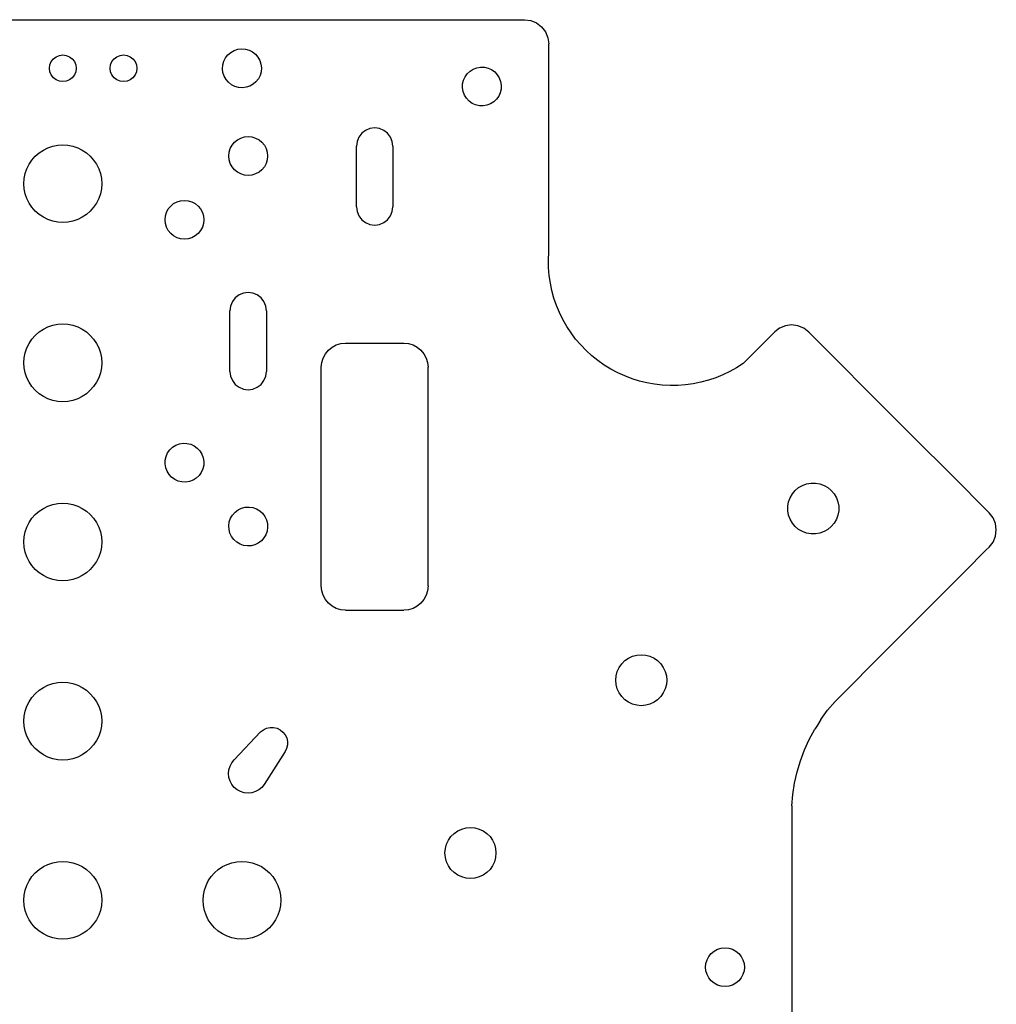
# Model space of a CAD drawing. Header units: metres. Extents: x 140 to 294, y 274 to 478.
# Tile 5 of 5: x 213 to 294, y 397 to 478. Entities that reach past the tile are written whole.
import ezdxf

# ---------------------------------------------------------------- set-up
doc = ezdxf.new("R2010")
doc.units = ezdxf.units.M

msp = doc.modelspace()

# ---------------------------------------------------------------- linework, layer by layer
at = {"layer": 'Layer0'}
for p, q in [((178.855, 478), (254.855, 478)), ((254.855, 478), (255.373, 477.932)), ((255.373, 477.932), (255.855, 477.732)), ((255.855, 477.732), (256.27, 477.414)), ((256.27, 477.414), (256.587, 477)), ((256.587, 477), (256.787, 476.518)), ((256.787, 476.518), (256.855, 476)), ((256.865, 458.865), (256.855, 476)), ((216.305, 474.953), (216.571, 475.063)), ((216.571, 475.063), (216.855, 475.1)), ((216.855, 475.1), (217.14, 475.063)), ((217.14, 475.063), (217.405, 474.953)), ((221.305, 474.953), (221.571, 475.063)), ((221.571, 475.063), (221.855, 475.1)), ((221.855, 475.1), (222.14, 475.063)), ((222.14, 475.063), (222.405, 474.953)), ((230.257, 474.86), (230.451, 475.106)), ((230.451, 475.106), (230.69, 475.31)), ((230.69, 475.31), (230.963, 475.463)), ((230.963, 475.463), (231.262, 475.56)), ((231.262, 475.56), (231.573, 475.597)), ((231.573, 475.597), (231.886, 475.573)), ((231.886, 475.573), (232.188, 475.488)), ((232.188, 475.488), (232.467, 475.345)), ((232.467, 475.345), (232.714, 475.151)), ((232.714, 475.151), (232.917, 474.913)), ((215.755, 474), (215.793, 474.285)), ((215.793, 474.285), (215.903, 474.55)), ((215.903, 474.55), (216.078, 474.778)), ((216.078, 474.778), (216.305, 474.953)), ((217.405, 474.953), (217.633, 474.778)), ((217.633, 474.778), (217.808, 474.55)), ((217.808, 474.55), (217.918, 474.285)), ((217.918, 474.285), (217.955, 474)), ((220.755, 474), (220.793, 474.285)), ((220.793, 474.285), (220.903, 474.55)), ((220.903, 474.55), (221.078, 474.778)), ((221.078, 474.778), (221.305, 474.953)), ((222.405, 474.953), (222.633, 474.778)), ((222.633, 474.778), (222.808, 474.55)), ((222.808, 474.55), (222.918, 474.285)), ((222.918, 474.285), (222.955, 474)), ((230.005, 473.966), (230.03, 474.279)), ((230.03, 474.279), (230.115, 474.58)), ((230.115, 474.58), (230.257, 474.86)), ((232.917, 474.913), (233.071, 474.639)), ((233.071, 474.639), (233.168, 474.341)), ((233.168, 474.341), (233.205, 474.029)), ((215.793, 473.715), (215.755, 474)), ((215.903, 473.45), (215.793, 473.715)), ((216.078, 473.222), (215.903, 473.45)), ((217.808, 473.45), (217.633, 473.222)), ((217.918, 473.715), (217.808, 473.45)), ((217.955, 474), (217.918, 473.715)), ((220.793, 473.715), (220.755, 474)), ((220.903, 473.45), (220.793, 473.715)), ((221.078, 473.222), (220.903, 473.45)), ((222.808, 473.45), (222.633, 473.222)), ((222.918, 473.715), (222.808, 473.45)), ((222.955, 474), (222.918, 473.715)), ((230.042, 473.654), (230.005, 473.966)), ((230.139, 473.356), (230.042, 473.654)), ((233.095, 473.415), (232.953, 473.135)), ((233.18, 473.717), (233.095, 473.415)), ((233.205, 474.029), (233.18, 473.717)), ((249.97, 473.3), (250.152, 473.555)), ((250.152, 473.555), (250.381, 473.769)), ((250.381, 473.769), (250.648, 473.935)), ((250.648, 473.935), (250.941, 474.045)), ((250.941, 474.045), (251.251, 474.097)), ((251.251, 474.097), (251.564, 474.086)), ((251.564, 474.086), (251.87, 474.015)), ((251.87, 474.015), (252.155, 473.886)), ((252.155, 473.886), (252.41, 473.703)), ((252.41, 473.703), (252.625, 473.474)), ((252.625, 473.474), (252.79, 473.208)), ((216.305, 473.047), (216.078, 473.222)), ((216.571, 472.937), (216.305, 473.047)), ((216.855, 472.9), (216.571, 472.937)), ((217.14, 472.937), (216.855, 472.9)), ((217.405, 473.047), (217.14, 472.937)), ((217.633, 473.222), (217.405, 473.047)), ((221.305, 473.047), (221.078, 473.222)), ((221.571, 472.937), (221.305, 473.047)), ((221.855, 472.9), (221.571, 472.937)), ((222.14, 472.937), (221.855, 472.9)), ((222.405, 473.047), (222.14, 472.937)), ((222.633, 473.222), (222.405, 473.047)), ((230.292, 473.082), (230.139, 473.356)), ((230.496, 472.844), (230.292, 473.082)), ((230.743, 472.65), (230.496, 472.844)), ((231.022, 472.507), (230.743, 472.65)), ((232.52, 472.685), (232.246, 472.532)), ((232.758, 472.889), (232.52, 472.685)), ((232.953, 473.135), (232.758, 472.889)), ((249.759, 472.395), (249.769, 472.709)), ((249.769, 472.709), (249.84, 473.014)), ((249.84, 473.014), (249.97, 473.3)), ((252.79, 473.208), (252.901, 472.914)), ((252.901, 472.914), (252.952, 472.605)), ((252.952, 472.605), (252.942, 472.291)), ((231.324, 472.422), (231.022, 472.507)), ((231.637, 472.398), (231.324, 472.422)), ((231.948, 472.435), (231.637, 472.398)), ((232.246, 472.532), (231.948, 472.435)), ((249.81, 472.086), (249.759, 472.395)), ((249.92, 471.792), (249.81, 472.086)), ((250.086, 471.526), (249.92, 471.792)), ((252.871, 471.986), (252.741, 471.7)), ((252.942, 472.291), (252.871, 471.986)), ((250.3, 471.297), (250.086, 471.526)), ((250.555, 471.114), (250.3, 471.297)), ((250.841, 470.985), (250.555, 471.114)), ((251.147, 470.914), (250.841, 470.985)), ((252.063, 471.065), (251.77, 470.955)), ((252.329, 471.231), (252.063, 471.065)), ((252.558, 471.445), (252.329, 471.231)), ((252.741, 471.7), (252.558, 471.445)), ((251.46, 470.903), (251.147, 470.914)), ((251.77, 470.955), (251.46, 470.903)), ((241.47, 468.649), (241.232, 468.339)), ((241.781, 468.888), (241.47, 468.649)), ((242.143, 469.037), (241.781, 468.888)), ((242.531, 469.089), (242.143, 469.037)), ((242.919, 469.037), (242.531, 469.089)), ((243.281, 468.888), (242.919, 469.037)), ((243.591, 468.649), (243.281, 468.888)), ((243.83, 468.339), (243.591, 468.649)), ((230.788, 467.666), (230.987, 467.908)), ((230.987, 467.908), (231.229, 468.107)), ((231.229, 468.107), (231.506, 468.255)), ((231.506, 468.255), (231.806, 468.346)), ((231.806, 468.346), (232.118, 468.377)), ((232.118, 468.377), (232.43, 468.346)), ((232.43, 468.346), (232.73, 468.255)), ((232.73, 468.255), (233.007, 468.107)), ((233.007, 468.107), (233.25, 467.908)), ((233.25, 467.908), (233.448, 467.666)), ((241.082, 467.977), (241.031, 467.589)), ((241.232, 468.339), (241.082, 467.977)), ((243.98, 467.977), (243.83, 468.339)), ((244.031, 467.589), (243.98, 467.977)), ((214.593, 466.763), (214.907, 467.039)), ((214.907, 467.039), (215.255, 467.271)), ((215.255, 467.271), (215.631, 467.456)), ((215.631, 467.456), (216.027, 467.591)), ((216.027, 467.591), (216.438, 467.673)), ((216.438, 467.673), (216.855, 467.7)), ((216.855, 467.7), (217.273, 467.673)), ((217.273, 467.673), (217.684, 467.591)), ((217.684, 467.591), (218.08, 467.456)), ((218.08, 467.456), (218.455, 467.271)), ((218.455, 467.271), (218.803, 467.039)), ((218.803, 467.039), (219.118, 466.763)), ((230.518, 466.777), (230.549, 467.089)), ((230.549, 467.089), (230.64, 467.389)), ((230.64, 467.389), (230.788, 467.666)), ((233.448, 467.666), (233.596, 467.389)), ((233.596, 467.389), (233.687, 467.089)), ((233.687, 467.089), (233.718, 466.777)), ((241.031, 462.589), (241.031, 467.589)), ((244.031, 467.589), (244.031, 462.589)), ((214.084, 466.1), (214.317, 466.448)), ((214.317, 466.448), (214.593, 466.763)), ((219.118, 466.763), (219.394, 466.448)), ((219.394, 466.448), (219.627, 466.1)), ((230.549, 466.465), (230.518, 466.777)), ((230.64, 466.164), (230.549, 466.465)), ((230.788, 465.888), (230.64, 466.164)), ((233.596, 466.164), (233.448, 465.888)), ((233.687, 466.465), (233.596, 466.164)), ((233.718, 466.777), (233.687, 466.465)), ((213.683, 464.918), (213.764, 465.328)), ((213.764, 465.328), (213.899, 465.725)), ((213.899, 465.725), (214.084, 466.1)), ((219.627, 466.1), (219.812, 465.725)), ((219.812, 465.725), (219.946, 465.328)), ((219.946, 465.328), (220.028, 464.918)), ((230.987, 465.645), (230.788, 465.888)), ((231.229, 465.446), (230.987, 465.645)), ((231.506, 465.298), (231.229, 465.446)), ((231.806, 465.207), (231.506, 465.298)), ((232.73, 465.298), (232.43, 465.207)), ((233.007, 465.446), (232.73, 465.298)), ((233.25, 465.645), (233.007, 465.446)), ((233.448, 465.888), (233.25, 465.645)), ((213.655, 464.5), (213.683, 464.918)), ((213.683, 464.082), (213.655, 464.5)), ((220.028, 464.918), (220.055, 464.5)), ((220.055, 464.5), (220.028, 464.082)), ((232.118, 465.177), (231.806, 465.207)), ((232.43, 465.207), (232.118, 465.177)), ((213.764, 463.672), (213.683, 464.082)), ((213.899, 463.275), (213.764, 463.672)), ((219.946, 463.672), (219.812, 463.275)), ((220.028, 464.082), (219.946, 463.672)), ((214.084, 462.9), (213.899, 463.275)), ((214.317, 462.552), (214.084, 462.9)), ((219.627, 462.9), (219.394, 462.552)), ((219.812, 463.275), (219.627, 462.9)), ((225.979, 462.857), (226.256, 463.005)), ((226.256, 463.005), (226.556, 463.096)), ((226.556, 463.096), (226.868, 463.127)), ((226.868, 463.127), (227.18, 463.096)), ((227.18, 463.096), (227.48, 463.005)), ((227.48, 463.005), (227.757, 462.857)), ((214.593, 462.237), (214.317, 462.552)), ((214.907, 461.961), (214.593, 462.237)), ((219.118, 462.237), (218.803, 461.961)), ((219.394, 462.552), (219.118, 462.237)), ((225.299, 461.839), (225.39, 462.139)), ((225.39, 462.139), (225.538, 462.416)), ((225.538, 462.416), (225.737, 462.658)), ((225.737, 462.658), (225.979, 462.857)), ((227.757, 462.857), (228, 462.658)), ((228, 462.658), (228.198, 462.416)), ((228.198, 462.416), (228.346, 462.139)), ((228.346, 462.139), (228.437, 461.839)), ((241.031, 462.589), (241.082, 462.2)), ((241.082, 462.2), (241.232, 461.839)), ((243.83, 461.839), (243.98, 462.2)), ((243.98, 462.2), (244.031, 462.589)), ((215.255, 461.729), (214.907, 461.961)), ((215.631, 461.544), (215.255, 461.729)), ((216.027, 461.409), (215.631, 461.544)), ((216.438, 461.327), (216.027, 461.409)), ((216.855, 461.3), (216.438, 461.327)), ((217.273, 461.327), (216.855, 461.3)), ((217.684, 461.409), (217.273, 461.327)), ((218.08, 461.544), (217.684, 461.409)), ((218.455, 461.729), (218.08, 461.544)), ((218.803, 461.961), (218.455, 461.729)), ((225.268, 461.527), (225.299, 461.839)), ((225.299, 461.215), (225.268, 461.527)), ((228.437, 461.839), (228.468, 461.527)), ((228.468, 461.527), (228.437, 461.215)), ((241.232, 461.839), (241.47, 461.528)), ((241.47, 461.528), (241.781, 461.29)), ((241.781, 461.29), (242.143, 461.14)), ((242.919, 461.14), (243.281, 461.29)), ((243.281, 461.29), (243.591, 461.528)), ((243.591, 461.528), (243.83, 461.839)), ((225.39, 460.914), (225.299, 461.215)), ((225.538, 460.638), (225.39, 460.914)), ((225.737, 460.395), (225.538, 460.638)), ((228.198, 460.638), (228, 460.395)), ((228.346, 460.914), (228.198, 460.638)), ((228.437, 461.215), (228.346, 460.914)), ((242.143, 461.14), (242.531, 461.089)), ((242.531, 461.089), (242.919, 461.14)), ((225.979, 460.196), (225.737, 460.395)), ((226.256, 460.048), (225.979, 460.196)), ((226.556, 459.957), (226.256, 460.048)), ((226.868, 459.927), (226.556, 459.957)), ((227.18, 459.957), (226.868, 459.927)), ((227.48, 460.048), (227.18, 459.957)), ((227.757, 460.196), (227.48, 460.048)), ((228, 460.395), (227.757, 460.196)), ((256.836, 458.226), (256.865, 458.865)), ((256.848, 457.588), (256.836, 458.226)), ((256.9, 456.951), (256.848, 457.588)), ((256.991, 456.318), (256.9, 456.951)), ((257.122, 455.693), (256.991, 456.318)), ((257.291, 455.077), (257.122, 455.693)), ((230.819, 454.789), (230.669, 454.428)), ((231.057, 455.1), (230.819, 454.789)), ((231.368, 455.338), (231.057, 455.1)), ((231.73, 455.488), (231.368, 455.338)), ((232.118, 455.539), (231.73, 455.488)), ((232.506, 455.488), (232.118, 455.539)), ((232.868, 455.338), (232.506, 455.488)), ((233.179, 455.1), (232.868, 455.338)), ((233.417, 454.789), (233.179, 455.1)), ((233.567, 454.428), (233.417, 454.789)), ((257.499, 454.473), (257.291, 455.077)), ((230.669, 454.428), (230.618, 454.039)), ((230.618, 449.039), (230.618, 454.039)), ((233.618, 454.039), (233.567, 454.428)), ((233.618, 454.039), (233.618, 449.039)), ((257.744, 453.883), (257.499, 454.473)), ((258.025, 453.309), (257.744, 453.883)), ((258.342, 452.754), (258.025, 453.309)), ((214.907, 452.289), (215.255, 452.521)), ((215.255, 452.521), (215.631, 452.706)), ((215.631, 452.706), (216.027, 452.841)), ((216.027, 452.841), (216.438, 452.923)), ((216.438, 452.923), (216.855, 452.95)), ((216.855, 452.95), (217.273, 452.923)), ((217.273, 452.923), (217.684, 452.841)), ((217.684, 452.841), (218.08, 452.706)), ((218.08, 452.706), (218.455, 452.521)), ((218.455, 452.521), (218.803, 452.289)), ((258.693, 452.221), (258.342, 452.754)), ((275.857, 452.597), (275.465, 452.297)), ((276.339, 452.797), (275.857, 452.597)), ((276.857, 452.865), (276.339, 452.797)), ((277.375, 452.796), (276.857, 452.865)), ((277.857, 452.596), (277.375, 452.796)), ((278.271, 452.278), (277.857, 452.596)), ((214.084, 451.35), (214.317, 451.698)), ((214.317, 451.698), (214.593, 452.013)), ((214.593, 452.013), (214.907, 452.289)), ((218.803, 452.289), (219.118, 452.013)), ((219.118, 452.013), (219.394, 451.698)), ((219.394, 451.698), (219.627, 451.35)), ((259.076, 451.71), (258.693, 452.221)), ((259.491, 451.224), (259.076, 451.71)), ((275.465, 452.297), (272.866, 449.692)), ((285.557, 444.981), (278.271, 452.278)), ((213.764, 450.578), (213.899, 450.975)), ((213.899, 450.975), (214.084, 451.35)), ((219.627, 451.35), (219.812, 450.975)), ((219.812, 450.975), (219.946, 450.578)), ((238.472, 450.493), (238.721, 450.796)), ((238.721, 450.796), (239.024, 451.044)), ((239.024, 451.044), (239.37, 451.229)), ((239.37, 451.229), (239.745, 451.343)), ((239.745, 451.343), (240.135, 451.381)), ((240.135, 451.381), (244.926, 451.381)), ((244.926, 451.381), (245.316, 451.343)), ((245.316, 451.343), (245.691, 451.229)), ((245.691, 451.229), (246.037, 451.044)), ((246.037, 451.044), (246.34, 450.796)), ((246.34, 450.796), (246.589, 450.493)), ((259.935, 450.764), (259.491, 451.224)), ((260.407, 450.334), (259.935, 450.764)), ((213.655, 449.75), (213.683, 450.168)), ((213.683, 450.168), (213.764, 450.578)), ((219.946, 450.578), (220.028, 450.168)), ((220.028, 450.168), (220.055, 449.75)), ((238.174, 449.772), (238.288, 450.147)), ((238.288, 450.147), (238.472, 450.493)), ((246.589, 450.493), (246.774, 450.147)), ((246.774, 450.147), (246.888, 449.772)), ((260.905, 449.934), (260.407, 450.334)), ((261.427, 449.565), (260.905, 449.934)), ((213.683, 449.332), (213.655, 449.75)), ((213.764, 448.922), (213.683, 449.332)), ((220.028, 449.332), (219.946, 448.922)), ((220.055, 449.75), (220.028, 449.332)), ((238.135, 449.381), (238.174, 449.772)), ((238.135, 444.421), (238.135, 449.381)), ((246.888, 449.772), (246.926, 449.381)), ((246.926, 444.421), (246.926, 449.381)), ((261.972, 449.231), (261.427, 449.565)), ((262.535, 448.93), (261.972, 449.231)), ((272.329, 449.345), (271.772, 449.032)), ((272.866, 449.692), (272.329, 449.345)), ((213.899, 448.525), (213.764, 448.922)), ((214.084, 448.15), (213.899, 448.525)), ((219.812, 448.525), (219.627, 448.15)), ((219.946, 448.922), (219.812, 448.525)), ((230.618, 449.039), (230.669, 448.651)), ((230.669, 448.651), (230.819, 448.289)), ((230.819, 448.289), (231.057, 447.979)), ((233.179, 447.979), (233.417, 448.289)), ((233.417, 448.289), (233.567, 448.651)), ((233.567, 448.651), (233.618, 449.039)), ((263.117, 448.666), (262.535, 448.93)), ((263.714, 448.438), (263.117, 448.666)), ((264.324, 448.249), (263.714, 448.438)), ((269.999, 448.311), (269.382, 448.146)), ((270.605, 448.515), (269.999, 448.311)), ((271.196, 448.755), (270.605, 448.515)), ((271.772, 449.032), (271.196, 448.755)), ((214.317, 447.802), (214.084, 448.15)), ((214.593, 447.487), (214.317, 447.802)), ((214.907, 447.211), (214.593, 447.487)), ((219.118, 447.487), (218.803, 447.211)), ((219.394, 447.802), (219.118, 447.487)), ((219.627, 448.15), (219.394, 447.802)), ((231.057, 447.979), (231.368, 447.74)), ((231.368, 447.74), (231.73, 447.59)), ((231.73, 447.59), (232.118, 447.539)), ((232.118, 447.539), (232.506, 447.59)), ((232.506, 447.59), (232.868, 447.74)), ((232.868, 447.74), (233.179, 447.979)), ((264.945, 448.097), (264.324, 448.249)), ((265.574, 447.985), (264.945, 448.097)), ((266.208, 447.912), (265.574, 447.985)), ((266.847, 447.879), (266.208, 447.912)), ((267.485, 447.887), (266.847, 447.879)), ((268.122, 447.933), (267.485, 447.887)), ((268.755, 448.02), (268.122, 447.933)), ((269.382, 448.146), (268.755, 448.02)), ((215.255, 446.979), (214.907, 447.211)), ((215.631, 446.794), (215.255, 446.979)), ((216.027, 446.659), (215.631, 446.794)), ((216.438, 446.577), (216.027, 446.659)), ((217.684, 446.659), (217.273, 446.577)), ((218.08, 446.794), (217.684, 446.659)), ((218.455, 446.979), (218.08, 446.794)), ((218.803, 447.211), (218.455, 446.979)), ((216.855, 446.55), (216.438, 446.577)), ((217.273, 446.577), (216.855, 446.55)), ((238.135, 438.024), (238.135, 444.421)), ((246.926, 438.024), (246.926, 444.421)), ((286.981, 443.555), (285.557, 444.981)), ((286.981, 443.555), (289.984, 440.543)), ((225.665, 442.582), (225.894, 442.796)), ((225.894, 442.796), (226.16, 442.962)), ((226.16, 442.962), (226.454, 443.072)), ((226.454, 443.072), (226.764, 443.123)), ((226.764, 443.123), (227.077, 443.113)), ((227.077, 443.113), (227.382, 443.042)), ((227.382, 443.042), (227.668, 442.912)), ((227.668, 442.912), (227.923, 442.73)), ((227.923, 442.73), (228.138, 442.501)), ((225.282, 441.735), (225.353, 442.041)), ((225.353, 442.041), (225.483, 442.327)), ((225.483, 442.327), (225.665, 442.582)), ((228.138, 442.501), (228.303, 442.234)), ((228.303, 442.234), (228.414, 441.941)), ((228.414, 441.941), (228.465, 441.631)), ((225.272, 441.422), (225.282, 441.735)), ((225.323, 441.113), (225.272, 441.422)), ((225.433, 440.819), (225.323, 441.113)), ((228.383, 441.012), (228.254, 440.727)), ((228.454, 441.318), (228.383, 441.012)), ((228.465, 441.631), (228.454, 441.318)), ((225.599, 440.553), (225.433, 440.819)), ((225.813, 440.324), (225.599, 440.553)), ((226.068, 440.141), (225.813, 440.324)), ((227.842, 440.257), (227.576, 440.092)), ((228.071, 440.472), (227.842, 440.257)), ((228.254, 440.727), (228.071, 440.472)), ((289.984, 440.543), (293.121, 437.407)), ((226.354, 440.012), (226.068, 440.141)), ((226.659, 439.94), (226.354, 440.012)), ((226.973, 439.93), (226.659, 439.94)), ((227.282, 439.981), (226.973, 439.93)), ((227.576, 440.092), (227.282, 439.981)), ((277.152, 439.242), (277.432, 439.477)), ((277.432, 439.477), (277.749, 439.66)), ((277.749, 439.66), (278.093, 439.785)), ((278.093, 439.785), (278.454, 439.849)), ((278.454, 439.849), (278.82, 439.849)), ((278.82, 439.849), (279.181, 439.785)), ((279.181, 439.785), (279.524, 439.66)), ((279.524, 439.66), (279.841, 439.477)), ((279.841, 439.477), (280.116, 439.236)), ((276.608, 438.301), (276.734, 438.645)), ((276.734, 438.645), (276.917, 438.962)), ((276.917, 438.962), (277.152, 439.242)), ((280.116, 439.236), (280.357, 438.961)), ((280.357, 438.961), (280.54, 438.644)), ((280.54, 438.644), (280.665, 438.3)), ((214.907, 437.539), (215.255, 437.771)), ((215.255, 437.771), (215.631, 437.956)), ((215.631, 437.956), (216.027, 438.091)), ((216.027, 438.091), (216.438, 438.173)), ((216.438, 438.173), (216.855, 438.2)), ((216.855, 438.2), (217.273, 438.173)), ((217.273, 438.173), (217.684, 438.091)), ((217.684, 438.091), (218.08, 437.956)), ((218.08, 437.956), (218.455, 437.771)), ((218.455, 437.771), (218.803, 437.539)), ((231.285, 437.643), (231.568, 437.779)), ((231.568, 437.779), (231.872, 437.858)), ((231.872, 437.858), (232.185, 437.875)), ((232.185, 437.875), (232.495, 437.832)), ((232.495, 437.832), (232.791, 437.728)), ((238.135, 431.381), (238.135, 438.024)), ((246.926, 431.381), (246.926, 438.024)), ((276.545, 437.94), (276.608, 438.301)), ((276.545, 437.574), (276.545, 437.94)), ((280.665, 438.3), (280.729, 437.939)), ((280.729, 437.939), (280.729, 437.573)), ((214.084, 436.6), (214.317, 436.948)), ((214.317, 436.948), (214.593, 437.263)), ((214.593, 437.263), (214.907, 437.539)), ((218.803, 437.539), (219.118, 437.263)), ((219.118, 437.263), (219.394, 436.948)), ((219.394, 436.948), (219.627, 436.6)), ((230.563, 436.654), (230.667, 436.95)), ((230.667, 436.95), (230.826, 437.22)), ((230.826, 437.22), (231.035, 437.454)), ((231.035, 437.454), (231.285, 437.643)), ((232.791, 437.728), (233.062, 437.569)), ((233.062, 437.569), (233.296, 437.36)), ((233.296, 437.36), (233.484, 437.109)), ((233.484, 437.109), (233.621, 436.827)), ((276.608, 437.214), (276.545, 437.574)), ((276.733, 436.87), (276.608, 437.214)), ((280.665, 437.213), (280.54, 436.869)), ((280.729, 437.573), (280.665, 437.213)), ((293.438, 436.993), (293.121, 437.407)), ((293.638, 436.51), (293.438, 436.993)), ((213.764, 435.828), (213.899, 436.225)), ((213.899, 436.225), (214.084, 436.6)), ((219.627, 436.6), (219.812, 436.225)), ((219.812, 436.225), (219.946, 435.828)), ((230.52, 436.343), (230.563, 436.654)), ((230.537, 436.03), (230.52, 436.343)), ((233.621, 436.827), (233.699, 436.523)), ((233.717, 436.21), (233.673, 435.899)), ((233.699, 436.523), (233.717, 436.21)), ((276.916, 436.553), (276.733, 436.87)), ((277.151, 436.272), (276.916, 436.553)), ((277.432, 436.037), (277.151, 436.272)), ((280.121, 436.272), (279.841, 436.036)), ((280.357, 436.552), (280.121, 436.272)), ((280.54, 436.869), (280.357, 436.552)), ((293.705, 435.993), (293.638, 436.51)), ((213.655, 435), (213.683, 435.418)), ((213.683, 435.418), (213.764, 435.828)), ((219.946, 435.828), (220.028, 435.418)), ((220.028, 435.418), (220.055, 435)), ((230.616, 435.726), (230.537, 436.03)), ((230.752, 435.444), (230.616, 435.726)), ((230.941, 435.193), (230.752, 435.444)), ((233.41, 435.333), (233.201, 435.099)), ((233.57, 435.603), (233.41, 435.333)), ((233.673, 435.899), (233.57, 435.603)), ((277.749, 435.854), (277.432, 436.037)), ((278.093, 435.729), (277.749, 435.854)), ((278.453, 435.665), (278.093, 435.729)), ((278.819, 435.665), (278.453, 435.665)), ((279.18, 435.728), (278.819, 435.665)), ((279.524, 435.853), (279.18, 435.728)), ((279.841, 436.036), (279.524, 435.853)), ((293.437, 434.993), (293.637, 435.475)), ((293.637, 435.475), (293.705, 435.993)), ((213.683, 434.582), (213.655, 435)), ((213.764, 434.172), (213.683, 434.582)), ((220.028, 434.582), (219.946, 434.172)), ((220.055, 435), (220.028, 434.582)), ((231.175, 434.984), (230.941, 435.193)), ((231.445, 434.825), (231.175, 434.984)), ((231.741, 434.722), (231.445, 434.825)), ((232.051, 434.678), (231.741, 434.722)), ((232.365, 434.696), (232.051, 434.678)), ((232.668, 434.774), (232.365, 434.696)), ((232.951, 434.91), (232.668, 434.774)), ((233.201, 435.099), (232.951, 434.91)), ((293.119, 434.579), (292.884, 434.345)), ((293.119, 434.579), (293.437, 434.993)), ((213.899, 433.775), (213.764, 434.172)), ((214.084, 433.4), (213.899, 433.775)), ((219.812, 433.775), (219.627, 433.4)), ((219.946, 434.172), (219.812, 433.775)), ((292.884, 434.345), (291.105, 432.569)), ((214.317, 433.052), (214.084, 433.4)), ((214.593, 432.737), (214.317, 433.052)), ((219.394, 433.052), (219.118, 432.737)), ((219.627, 433.4), (219.394, 433.052)), ((214.907, 432.461), (214.593, 432.737)), ((215.255, 432.229), (214.907, 432.461)), ((215.631, 432.044), (215.255, 432.229)), ((218.455, 432.229), (218.08, 432.044)), ((218.803, 432.461), (218.455, 432.229)), ((219.118, 432.737), (218.803, 432.461)), ((291.105, 432.569), (289.291, 430.75)), ((216.027, 431.909), (215.631, 432.044)), ((216.438, 431.827), (216.027, 431.909)), ((216.855, 431.8), (216.438, 431.827)), ((217.273, 431.827), (216.855, 431.8)), ((217.684, 431.909), (217.273, 431.827)), ((218.08, 432.044), (217.684, 431.909)), ((238.174, 430.991), (238.135, 431.381)), ((246.926, 431.381), (246.888, 430.991)), ((238.288, 430.616), (238.174, 430.991)), ((238.472, 430.27), (238.288, 430.616)), ((246.774, 430.616), (246.589, 430.27)), ((246.888, 430.991), (246.774, 430.616)), ((289.291, 430.75), (284.786, 426.235)), ((238.721, 429.967), (238.472, 430.27)), ((239.024, 429.718), (238.721, 429.967)), ((239.37, 429.534), (239.024, 429.718)), ((246.037, 429.718), (245.691, 429.534)), ((246.34, 429.967), (246.037, 429.718)), ((246.589, 430.27), (246.34, 429.967)), ((239.745, 429.42), (239.37, 429.534)), ((240.135, 429.381), (239.745, 429.42)), ((240.135, 429.381), (244.926, 429.381)), ((245.316, 429.42), (244.926, 429.381)), ((245.691, 429.534), (245.316, 429.42)), ((263.425, 425.441), (263.756, 425.596)), ((263.756, 425.596), (264.11, 425.69)), ((264.11, 425.69), (264.475, 425.722)), ((264.475, 425.722), (264.839, 425.69)), ((264.839, 425.69), (265.193, 425.596)), ((265.193, 425.596), (265.525, 425.441)), ((284.786, 426.235), (280.432, 421.874)), ((262.656, 424.672), (262.866, 424.972)), ((262.866, 424.972), (263.125, 425.231)), ((263.125, 425.231), (263.425, 425.441)), ((265.525, 425.441), (265.825, 425.231)), ((265.825, 425.231), (266.083, 424.972)), ((266.083, 424.972), (266.293, 424.672)), ((262.375, 423.622), (262.407, 423.987)), ((262.407, 423.987), (262.501, 424.34)), ((262.501, 424.34), (262.656, 424.672)), ((266.293, 424.672), (266.448, 424.34)), ((266.448, 424.34), (266.543, 423.987)), ((266.543, 423.987), (266.575, 423.622)), ((215.255, 423.021), (215.631, 423.206)), ((215.631, 423.206), (216.027, 423.341)), ((216.027, 423.341), (216.438, 423.423)), ((216.438, 423.423), (216.855, 423.45)), ((216.855, 423.45), (217.273, 423.423)), ((217.273, 423.423), (217.684, 423.341)), ((217.684, 423.341), (218.08, 423.206)), ((218.08, 423.206), (218.455, 423.021)), ((262.407, 423.257), (262.375, 423.622)), ((262.501, 422.904), (262.407, 423.257)), ((266.543, 423.257), (266.448, 422.904)), ((266.575, 423.622), (266.543, 423.257)), ((214.317, 422.198), (214.593, 422.513)), ((214.593, 422.513), (214.907, 422.789)), ((214.907, 422.789), (215.255, 423.021)), ((218.455, 423.021), (218.803, 422.789)), ((218.803, 422.789), (219.118, 422.513)), ((219.118, 422.513), (219.394, 422.198)), ((262.656, 422.572), (262.501, 422.904)), ((262.866, 422.272), (262.656, 422.572)), ((266.293, 422.572), (266.083, 422.272)), ((266.448, 422.904), (266.293, 422.572)), ((213.899, 421.475), (214.084, 421.85)), ((214.084, 421.85), (214.317, 422.198)), ((219.394, 422.198), (219.627, 421.85)), ((219.627, 421.85), (219.812, 421.475)), ((263.125, 422.013), (262.866, 422.272)), ((263.425, 421.803), (263.125, 422.013)), ((263.756, 421.649), (263.425, 421.803)), ((264.11, 421.554), (263.756, 421.649)), ((264.475, 421.522), (264.11, 421.554)), ((264.839, 421.554), (264.475, 421.522)), ((265.193, 421.649), (264.839, 421.554)), ((265.525, 421.803), (265.193, 421.649)), ((265.825, 422.013), (265.525, 421.803)), ((266.083, 422.272), (265.825, 422.013)), ((279.821, 421.147), (280.432, 421.874)), ((213.683, 420.668), (213.764, 421.078)), ((213.764, 421.078), (213.899, 421.475)), ((219.812, 421.475), (219.946, 421.078)), ((219.946, 421.078), (220.028, 420.668)), ((279.261, 420.381), (279.821, 421.147)), ((213.655, 420.25), (213.683, 420.668)), ((213.683, 419.832), (213.655, 420.25)), ((220.028, 420.668), (220.055, 420.25)), ((220.055, 420.25), (220.028, 419.832)), ((278.973, 419.925), (278.754, 419.577)), ((279.261, 420.381), (278.973, 419.925)), ((213.764, 419.422), (213.683, 419.832)), ((213.899, 419.025), (213.764, 419.422)), ((219.946, 419.422), (219.812, 419.025)), ((220.028, 419.832), (219.946, 419.422)), ((230.974, 417.062), (233.141, 419.368)), ((233.141, 419.368), (233.37, 419.548)), ((233.37, 419.548), (233.633, 419.673)), ((233.633, 419.673), (233.917, 419.736)), ((233.917, 419.736), (234.208, 419.734)), ((234.208, 419.734), (234.492, 419.668)), ((234.492, 419.668), (234.753, 419.54)), ((234.753, 419.54), (234.98, 419.357)), ((234.98, 419.357), (235.16, 419.128)), ((235.16, 419.128), (235.285, 418.865)), ((278.303, 418.741), (278.754, 419.577)), ((214.084, 418.65), (213.899, 419.025)), ((214.317, 418.302), (214.084, 418.65)), ((214.593, 417.987), (214.317, 418.302)), ((219.394, 418.302), (219.118, 417.987)), ((219.627, 418.65), (219.394, 418.302)), ((219.812, 419.025), (219.627, 418.65)), ((235.346, 418.29), (235.28, 418.007)), ((235.285, 418.865), (235.348, 418.581)), ((235.348, 418.581), (235.346, 418.29)), ((277.91, 417.877), (278.303, 418.741)), ((214.907, 417.711), (214.593, 417.987)), ((215.255, 417.479), (214.907, 417.711)), ((215.631, 417.294), (215.255, 417.479)), ((218.455, 417.479), (218.08, 417.294)), ((218.803, 417.711), (218.455, 417.479)), ((219.118, 417.987), (218.803, 417.711)), ((235.152, 417.745), (233.435, 415.042)), ((235.28, 418.007), (235.152, 417.745)), ((277.577, 416.987), (277.91, 417.877)), ((216.027, 417.159), (215.631, 417.294)), ((216.438, 417.077), (216.027, 417.159)), ((216.855, 417.05), (216.438, 417.077)), ((217.273, 417.077), (216.855, 417.05)), ((217.684, 417.159), (217.273, 417.077)), ((218.08, 417.294), (217.684, 417.159)), ((230.627, 416.543), (230.775, 416.82)), ((230.775, 416.82), (230.974, 417.062)), ((277.305, 416.077), (277.577, 416.987)), ((230.505, 415.931), (230.536, 416.243)), ((230.536, 415.619), (230.505, 415.931)), ((230.536, 416.243), (230.627, 416.543)), ((277.096, 415.151), (277.305, 416.077)), ((230.627, 415.319), (230.536, 415.619)), ((230.775, 415.042), (230.627, 415.319)), ((230.974, 414.799), (230.775, 415.042)), ((233.435, 415.042), (233.236, 414.799)), ((276.95, 414.212), (277.096, 415.151)), ((231.216, 414.6), (230.974, 414.799)), ((231.493, 414.453), (231.216, 414.6)), ((231.793, 414.362), (231.493, 414.453)), ((232.105, 414.331), (231.793, 414.362)), ((232.417, 414.362), (232.105, 414.331)), ((232.717, 414.453), (232.417, 414.362)), ((232.994, 414.6), (232.717, 414.453)), ((233.236, 414.799), (232.994, 414.6)), ((276.869, 413.266), (276.95, 414.212)), ((276.869, 413.266), (276.873, 338.734)), ((248.807, 410.747), (249.066, 411.006)), ((249.066, 411.006), (249.366, 411.216)), ((249.366, 411.216), (249.697, 411.371)), ((249.697, 411.371), (250.051, 411.465)), ((250.051, 411.465), (250.416, 411.497)), ((250.416, 411.497), (250.78, 411.465)), ((250.78, 411.465), (251.134, 411.371)), ((251.134, 411.371), (251.466, 411.216)), ((251.466, 411.216), (251.766, 411.006)), ((251.766, 411.006), (252.024, 410.747)), ((248.442, 410.116), (248.597, 410.447)), ((248.597, 410.447), (248.807, 410.747)), ((252.024, 410.747), (252.234, 410.447)), ((252.234, 410.447), (252.389, 410.116)), ((248.316, 409.397), (248.348, 409.762)), ((248.348, 409.033), (248.316, 409.397)), ((248.348, 409.762), (248.442, 410.116)), ((252.389, 410.116), (252.484, 409.762)), ((252.484, 409.762), (252.516, 409.397)), ((252.516, 409.397), (252.484, 409.033)), ((215.631, 408.456), (216.027, 408.591)), ((216.027, 408.591), (216.438, 408.673)), ((216.438, 408.673), (216.855, 408.7)), ((216.855, 408.7), (217.273, 408.673)), ((217.273, 408.673), (217.684, 408.591)), ((217.684, 408.591), (218.08, 408.456)), ((230.381, 408.456), (230.777, 408.591)), ((230.777, 408.591), (231.188, 408.673)), ((231.188, 408.673), (231.605, 408.7)), ((231.605, 408.7), (232.023, 408.673)), ((232.023, 408.673), (232.434, 408.591)), ((232.434, 408.591), (232.83, 408.456)), ((248.442, 408.679), (248.348, 409.033)), ((248.597, 408.347), (248.442, 408.679)), ((252.389, 408.679), (252.234, 408.347)), ((252.484, 409.033), (252.389, 408.679)), ((214.317, 407.448), (214.593, 407.763)), ((214.593, 407.763), (214.907, 408.039)), ((214.907, 408.039), (215.255, 408.271)), ((215.255, 408.271), (215.631, 408.456)), ((218.08, 408.456), (218.455, 408.271)), ((218.455, 408.271), (218.803, 408.039)), ((218.803, 408.039), (219.118, 407.763)), ((219.118, 407.763), (219.394, 407.448)), ((229.067, 407.448), (229.343, 407.763)), ((229.343, 407.763), (229.657, 408.039)), ((229.657, 408.039), (230.005, 408.271)), ((230.005, 408.271), (230.381, 408.456)), ((232.83, 408.456), (233.205, 408.271)), ((233.205, 408.271), (233.553, 408.039)), ((233.553, 408.039), (233.868, 407.763)), ((233.868, 407.763), (234.144, 407.448)), ((248.807, 408.048), (248.597, 408.347)), ((249.066, 407.789), (248.807, 408.048)), ((249.366, 407.579), (249.066, 407.789)), ((251.766, 407.789), (251.466, 407.579)), ((252.024, 408.048), (251.766, 407.789)), ((252.234, 408.347), (252.024, 408.048)), ((213.899, 406.725), (214.084, 407.1)), ((214.084, 407.1), (214.317, 407.448)), ((219.394, 407.448), (219.627, 407.1)), ((219.627, 407.1), (219.812, 406.725)), ((228.649, 406.725), (228.834, 407.1)), ((228.834, 407.1), (229.067, 407.448)), ((234.144, 407.448), (234.377, 407.1)), ((234.377, 407.1), (234.562, 406.725)), ((249.697, 407.424), (249.366, 407.579)), ((250.051, 407.329), (249.697, 407.424)), ((250.416, 407.297), (250.051, 407.329)), ((250.78, 407.329), (250.416, 407.297)), ((251.134, 407.424), (250.78, 407.329)), ((251.466, 407.579), (251.134, 407.424)), ((213.683, 405.918), (213.764, 406.328)), ((213.764, 406.328), (213.899, 406.725)), ((219.812, 406.725), (219.946, 406.328)), ((219.946, 406.328), (220.028, 405.918)), ((228.433, 405.918), (228.514, 406.328)), ((228.514, 406.328), (228.649, 406.725)), ((234.562, 406.725), (234.696, 406.328)), ((234.696, 406.328), (234.778, 405.918)), ((213.655, 405.5), (213.683, 405.918)), ((213.683, 405.082), (213.655, 405.5)), ((220.028, 405.918), (220.055, 405.5)), ((220.055, 405.5), (220.028, 405.082)), ((228.405, 405.5), (228.433, 405.918)), ((228.433, 405.082), (228.405, 405.5)), ((234.778, 405.918), (234.805, 405.5)), ((234.805, 405.5), (234.778, 405.082)), ((213.764, 404.672), (213.683, 405.082)), ((213.899, 404.275), (213.764, 404.672)), ((219.946, 404.672), (219.812, 404.275)), ((220.028, 405.082), (219.946, 404.672)), ((228.514, 404.672), (228.433, 405.082)), ((228.649, 404.275), (228.514, 404.672)), ((234.696, 404.672), (234.562, 404.275)), ((234.778, 405.082), (234.696, 404.672)), ((214.084, 403.9), (213.899, 404.275)), ((214.317, 403.552), (214.084, 403.9)), ((219.627, 403.9), (219.394, 403.552)), ((219.812, 404.275), (219.627, 403.9)), ((228.834, 403.9), (228.649, 404.275)), ((229.067, 403.552), (228.834, 403.9)), ((234.377, 403.9), (234.144, 403.552)), ((234.562, 404.275), (234.377, 403.9)), ((214.593, 403.237), (214.317, 403.552)), ((214.907, 402.961), (214.593, 403.237)), ((215.255, 402.729), (214.907, 402.961)), ((218.803, 402.961), (218.455, 402.729)), ((219.118, 403.237), (218.803, 402.961)), ((219.394, 403.552), (219.118, 403.237)), ((229.343, 403.237), (229.067, 403.552)), ((229.657, 402.961), (229.343, 403.237)), ((230.005, 402.729), (229.657, 402.961)), ((233.553, 402.961), (233.205, 402.729)), ((233.868, 403.237), (233.553, 402.961)), ((234.144, 403.552), (233.868, 403.237)), ((215.631, 402.544), (215.255, 402.729)), ((216.027, 402.409), (215.631, 402.544)), ((216.438, 402.327), (216.027, 402.409)), ((216.855, 402.3), (216.438, 402.327)), ((217.273, 402.327), (216.855, 402.3)), ((217.684, 402.409), (217.273, 402.327)), ((218.08, 402.544), (217.684, 402.409)), ((218.455, 402.729), (218.08, 402.544)), ((230.381, 402.544), (230.005, 402.729)), ((230.777, 402.409), (230.381, 402.544)), ((231.188, 402.327), (230.777, 402.409)), ((231.605, 402.3), (231.188, 402.327)), ((232.023, 402.327), (231.605, 402.3)), ((232.434, 402.409), (232.023, 402.327)), ((232.83, 402.544), (232.434, 402.409)), ((233.205, 402.729), (232.83, 402.544)), ((270.239, 401.128), (270.482, 401.327)), ((270.482, 401.327), (270.758, 401.474)), ((270.758, 401.474), (271.059, 401.566)), ((271.059, 401.566), (271.371, 401.596)), ((271.371, 401.596), (271.683, 401.566)), ((271.683, 401.566), (271.983, 401.474)), ((271.983, 401.474), (272.26, 401.327)), ((272.26, 401.327), (272.502, 401.128)), ((269.801, 400.308), (269.892, 400.609)), ((269.892, 400.609), (270.04, 400.885)), ((270.04, 400.885), (270.239, 401.128)), ((272.502, 401.128), (272.701, 400.885)), ((272.701, 400.885), (272.849, 400.609)), ((272.849, 400.609), (272.94, 400.308)), ((269.771, 399.996), (269.801, 400.308)), ((269.801, 399.684), (269.771, 399.996)), ((269.892, 399.384), (269.801, 399.684)), ((272.94, 399.684), (272.849, 399.384)), ((272.94, 400.308), (272.971, 399.996)), ((272.971, 399.996), (272.94, 399.684)), ((270.04, 399.107), (269.892, 399.384)), ((270.239, 398.865), (270.04, 399.107)), ((270.482, 398.666), (270.239, 398.865)), ((272.502, 398.865), (272.26, 398.666)), ((272.701, 399.107), (272.502, 398.865)), ((272.849, 399.384), (272.701, 399.107)), ((270.758, 398.518), (270.482, 398.666)), ((271.059, 398.427), (270.758, 398.518)), ((271.371, 398.396), (271.059, 398.427)), ((271.683, 398.427), (271.371, 398.396)), ((271.983, 398.518), (271.683, 398.427)), ((272.26, 398.666), (271.983, 398.518))]:
    msp.add_line(p, q, dxfattribs=at)

doc.saveas('drawing.dxf')
